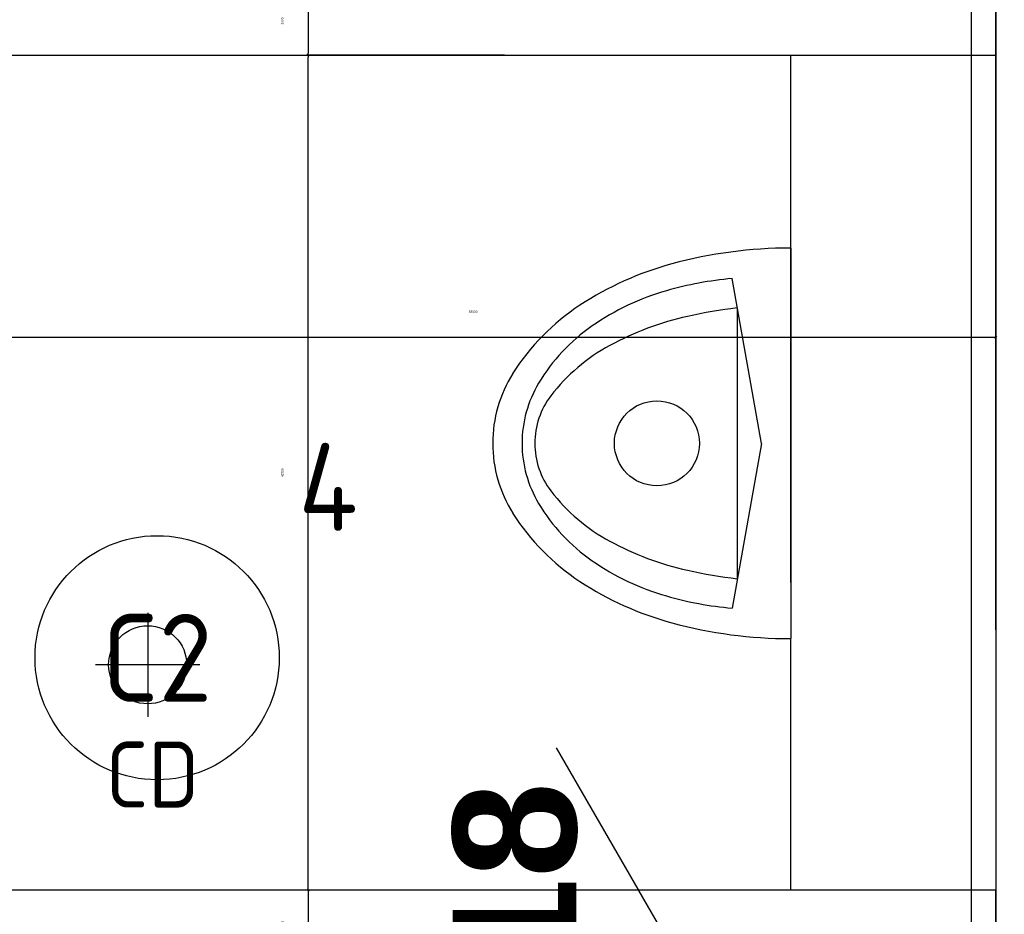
# Model space of a CAD drawing. Header units: millimetres. Extents: x -38031 to 110605, y -30229 to 92226.
# Tile 60 of 256: x 11448 to 12456, y 27430 to 28346. Entities that reach past the tile are written whole.
import ezdxf
from ezdxf.enums import TextEntityAlignment as Align

# ---------------------------------------------------------------- set-up
doc = ezdxf.new("R2010")
doc.units = ezdxf.units.MM
doc.header["$LTSCALE"] = 50
doc.set_wipeout_variables(frame=1)
for name, color, linetype in [('AB$1A---_ATTRIB025', 8, 'Continuous'), ('AL$1A---_ALGEMEEN', 8, 'Continuous'), ('AL------_MAATV', 200, 'Continuous'), ('AL------_SPARING', 2, 'Continuous'), ('AT$1A---_TEKST025', 8, 'Continuous'), ('BOUWKUNDIG', 8, 'Continuous'), ('EL6311--', 3, 'Continuous')]:
    doc.layers.add(name, color=color, linetype=linetype)
doc.styles.add('Arial', font='ARIAL.TTF')
doc.styles.add('Arial (bold)', font='ARIALBD.TTF')
doc.styles.add('BURO-018', font='iso.shx', dxfattribs={"height": 90})
doc.dimstyles.new('VyA', dxfattribs={"dimtxt": 2.272868, "dimasz": 2.120801, "dimexe": 1.5, "dimexo": 1.59, "dimgap": 0.5, "dimtad": 1, "dimdec": 0, "dimzin": 11, "dimtxsty": 'Arial', "dimblk": 'VW_SLASH', "dimcen": 0, "dimdle": 1, "dimazin": 0, "dimtfac": 0.8, "dimtdec": 0, "dimtix": 1, "dimtmove": 0, "dimatfit": 0, "dimldrblk": 'VW_FILLEDARROW', "dimfxl": 0, "dimfrac": 2, "dimtolj": 1, "dimtzin": 11, "dimarcsym": 0})

# ---------------------------------------------------------------- blocks, each defined once
blk = doc.blocks.new('1115B3A')
at = {"color": 0, "linetype": 'Continuous'}
blk.add_circle((0, 0), 2.5, dxfattribs=at)
at = {"color": 0, "linetype": 'Continuous', "style": 'BURO-018'}
for tag, p in [('E_GKAST', (0, 8)), ('E_GROEP', (0, 5)), ('E_SGROEP', (4.5, 5)), ('E_ARMCODE', (0, 0)), ('E_SLET', (4.5, -1))]:
    blk.add_attdef(tag, text='', height=1.8, dxfattribs=at).set_placement(p, align=Align.MIDDLE)
blk = doc.blocks.new('Centraaldoos')
at = {"color": 1, "linetype": 'Continuous'}
for p, q in [((0, -2), (0, 2)), ((-2, 0), (2, 0))]:
    blk.add_line(p, q, dxfattribs=at)
at = {"color": 0, "linetype": 'Continuous'}
blk.add_circle((0, 0), 1.5, dxfattribs=at)
at = {"color": 0, "linetype": 'Continuous', "style": 'BURO-018'}
blk.add_attdef('AL_POSNR', text='', height=1.8, dxfattribs=at).set_placement((0, 3), align=Align.CENTER)
at = {"color": 0, "linetype": 'Continuous', "style": 'BURO-018', "flags": 1}
blk.add_attdef('AL_OMS', (0, 0), '', height=1.8, dxfattribs=at)
at = {"layer": 'AL------_MAATV', "style": 'BURO-018'}
blk.add_text('CD', height=2.5313, rotation=180, dxfattribs=at).set_placement((1.609, 5.481))
blk = doc.blocks.new('urinoir 05 top')
at = {"color": 0}
blk.add_wipeout([(-200, 0), (-200, -1.9), (-200, -3.8), (-200, -5.8), (-199.9, -7.7), (-199.9, -9.6), (-199.9, -11.5), (-199.8, -13.4), (-199.7, -15.4), (-199.7, -17.3), (-199.6, -19.2), (-199.5, -21.1), (-199.4, -23), (-199.3, -25), (-199.2, -26.9), (-199.1, -28.8), (-199, -30.7), (-198.8, -32.6), (-198.7, -34.5), (-198.6, -36.5), (-198.4, -38.4), (-198.2, -40.3), (-198.1, -42.2), (-197.9, -44.1), (-197.7, -46), (-197.5, -47.9), (-197.3, -49.8), (-197.1, -51.8), (-196.9, -53.7), (-196.7, -55.6), (-196.4, -57.5), (-196.2, -59.4), (-195.9, -61.3), (-195.7, -63.2), (-195.4, -65.1), (-195.1, -67), (-194.9, -68.9), (-194.6, -70.8), (-194.3, -72.7), (-194, -74.6), (-193.6, -76.5), (-193.3, -78.4), (-193, -80.3), (-192.7, -82.2), (-192.3, -84.1), (-192, -85.9), (-191.6, -87.8), (-191.2, -89.7), (-190.9, -91.6), (-190.5, -93.5), (-190.1, -95.4), (-189.7, -97.2), (-189.3, -99.1), (-188.9, -101), (-188.4, -102.9), (-188, -104.7), (-187.6, -106.6), (-187.1, -108.5), (-186.7, -110.3), (-186.2, -112.2), (-185.7, -114.1), (-185.3, -115.9), (-184.8, -117.8), (-184.3, -119.6), (-183.8, -121.5), (-183.4, -123.1), (-182.9, -124.6), (-182.5, -126.2), (-182, -127.7), (-181.6, -129.3), (-181.1, -130.8), (-180.6, -132.4), (-180.1, -133.9), (-179.7, -135.5), (-179.2, -137), (-178.7, -138.6), (-178.1, -140.1), (-177.6, -141.6), (-177.1, -143.2), (-176.6, -144.7), (-176, -146.2), (-175.5, -147.7), (-174.9, -149.3), (-174.3, -150.8), (-173.8, -152.3), (-173.2, -153.8), (-172.6, -155.3), (-172, -156.8), (-171.4, -158.3), (-170.8, -159.8), (-170.2, -161.3), (-169.6, -162.8), (-168.9, -164.3), (-168.3, -165.8), (-167.6, -167.3), (-167, -168.8), (-166.3, -170.3), (-165.7, -171.7), (-165, -173.2), (-164.3, -174.7), (-163.6, -176.1), (-162.9, -177.6), (-162.2, -179.1), (-161.5, -180.5), (-160.8, -182), (-160, -183.4), (-159.3, -184.9), (-158.6, -186.3), (-157.8, -187.7), (-157.1, -189.2), (-156.3, -190.6), (-155.5, -192), (-154.8, -193.5), (-154, -194.9), (-153.2, -196.3), (-152.4, -197.7), (-151.6, -199.1), (-150.8, -200.5), (-150, -201.9), (-149.1, -203.3), (-148.3, -204.7), (-147.5, -206.1), (-146.6, -207.5), (-145.8, -208.8), (-144.9, -210.2), (-144.1, -211.6), (-143.2, -213), (-142.3, -214.3), (-141.4, -215.7), (-141.4, -215.7), (-140.6, -217), (-139.7, -218.2), (-138.8, -219.5), (-138, -220.8), (-137.1, -222), (-136.2, -223.3), (-135.3, -224.6), (-134.4, -225.8), (-133.5, -227), (-132.5, -228.3), (-131.6, -229.5), (-130.7, -230.7), (-129.7, -231.9), (-128.8, -233.1), (-127.8, -234.3), (-126.8, -235.5), (-125.8, -236.7), (-124.9, -237.9), (-123.9, -239.1), (-122.9, -240.2), (-121.8, -241.4), (-120.8, -242.6), (-119.8, -243.7), (-118.8, -244.8), (-117.7, -246), (-116.7, -247.1), (-115.6, -248.2), (-114.5, -249.3), (-113.5, -250.4), (-112.4, -251.5), (-111.3, -252.6), (-110.2, -253.7), (-109.1, -254.8), (-108, -255.9), (-106.9, -256.9), (-105.8, -258), (-104.6, -259), (-103.5, -260.1), (-102.4, -261.1), (-101.2, -262.1), (-100, -263.1), (-98.9, -264.1), (-97.7, -265.1), (-96.5, -266.1), (-95.3, -267.1), (-94.2, -268.1), (-93, -269.1), (-91.8, -270), (-90.5, -271), (-89.3, -271.9), (-88.1, -272.8), (-86.9, -273.8), (-85.6, -274.7), (-84.4, -275.6), (-83.2, -276.5), (-81.9, -277.4), (-80.6, -278.3), (-79.4, -279.2), (-78.1, -280), (-76.8, -280.9), (-75.5, -281.8), (-74.3, -282.6), (-73, -283.4), (-71.7, -284.3), (-71.7, -284.3), (-71.6, -284.3), (-70.6, -284.9), (-69.6, -285.5), (-68.6, -286.1), (-67.6, -286.7), (-66.6, -287.3), (-65.5, -287.9), (-64.5, -288.5), (-63.5, -289), (-62.4, -289.6), (-61.4, -290.1), (-60.3, -290.7), (-59.3, -291.2), (-58.2, -291.7), (-57.2, -292.2), (-56.1, -292.7), (-55, -293.2), (-53.9, -293.7), (-52.8, -294.2), (-51.8, -294.6), (-50.7, -295.1), (-49.6, -295.5), (-48.5, -295.9), (-47.4, -296.4), (-46.3, -296.8), (-45.2, -297.2), (-44, -297.6), (-42.9, -298), (-41.8, -298.3), (-40.7, -298.7), (-39.6, -299), (-38.4, -299.4), (-37.3, -299.7), (-36.2, -300), (-35, -300.4), (-33.9, -300.7), (-32.7, -300.9), (-31.6, -301.2), (-30.4, -301.5), (-29.3, -301.8), (-28.1, -302), (-27, -302.3), (-25.8, -302.5), (-24.7, -302.7), (-23.5, -302.9), (-22.3, -303.1), (-21.2, -303.3), (-20, -303.5), (-18.8, -303.7), (-17.7, -303.8), (-16.5, -304), (-15.3, -304.1), (-14.2, -304.3), (-13, -304.4), (-11.8, -304.5), (-10.6, -304.6), (-9.4, -304.7), (-8.3, -304.7), (-7.1, -304.8), (-5.9, -304.9), (-4.7, -304.9), (-3.6, -305), (-2.4, -305), (-1.2, -305), (0, -305), (0, -305), (0, -305), (1.2, -305), (2.4, -305), (3.6, -305), (4.7, -304.9), (5.9, -304.9), (7.1, -304.8), (8.3, -304.7), (9.4, -304.7), (10.6, -304.6), (11.8, -304.5), (13, -304.4), (14.2, -304.3), (15.3, -304.1), (16.5, -304), (17.7, -303.8), (18.8, -303.7), (20, -303.5), (21.2, -303.3), (22.3, -303.1), (23.5, -302.9), (24.7, -302.7), (25.8, -302.5), (27, -302.3), (28.1, -302), (29.3, -301.8), (30.4, -301.5), (31.6, -301.2), (32.7, -300.9), (33.9, -300.7), (35, -300.4), (36.2, -300), (37.3, -299.7), (38.4, -299.4), (39.6, -299), (40.7, -298.7), (41.8, -298.3), (42.9, -298), (44, -297.6), (45.2, -297.2), (46.3, -296.8), (47.4, -296.4), (48.5, -295.9), (49.6, -295.5), (50.7, -295.1), (51.8, -294.6), (52.8, -294.2), (53.9, -293.7), (55, -293.2), (56.1, -292.7), (57.2, -292.2), (58.2, -291.7), (59.3, -291.2), (60.3, -290.7), (61.4, -290.1), (62.4, -289.6), (63.5, -289), (64.5, -288.5), (65.5, -287.9), (66.6, -287.3), (67.6, -286.7), (68.6, -286.1), (69.6, -285.5), (70.6, -284.9), (71.6, -284.3), (71.7, -284.3), (71.7, -284.3), (73, -283.4), (74.3, -282.6), (75.5, -281.8), (76.8, -280.9), (78.1, -280), (79.4, -279.2), (80.6, -278.3), (81.9, -277.4), (83.2, -276.5), (84.4, -275.6), (85.6, -274.7), (86.9, -273.8), (88.1, -272.8), (89.3, -271.9), (90.5, -271), (91.8, -270), (93, -269.1), (94.2, -268.1), (95.3, -267.1), (96.5, -266.1), (97.7, -265.1), (98.9, -264.1), (100, -263.1), (101.2, -262.1), (102.4, -261.1), (103.5, -260.1), (104.6, -259), (105.8, -258), (106.9, -256.9), (108, -255.9), (109.1, -254.8), (110.2, -253.7), (111.3, -252.6), (112.4, -251.5), (113.5, -250.4), (114.5, -249.3), (115.6, -248.2), (116.7, -247.1), (117.7, -246), (118.8, -244.8), (119.8, -243.7), (120.8, -242.6), (121.8, -241.4), (122.9, -240.2), (123.9, -239.1), (124.9, -237.9), (125.8, -236.7), (126.8, -235.5), (127.8, -234.3), (128.8, -233.1), (129.7, -231.9), (130.7, -230.7), (131.6, -229.5), (132.5, -228.3), (133.5, -227), (134.4, -225.8), (135.3, -224.6), (136.2, -223.3), (137.1, -222), (138, -220.8), (138.8, -219.5), (139.7, -218.2), (140.6, -217), (141.4, -215.7), (141.4, -215.7), (142.3, -214.3), (143.2, -213), (144.1, -211.6), (144.9, -210.2), (145.8, -208.8), (146.6, -207.5), (147.5, -206.1), (148.3, -204.7), (149.1, -203.3), (150, -201.9), (150.8, -200.5), (151.6, -199.1), (152.4, -197.7), (153.2, -196.3), (154, -194.9), (154.8, -193.5), (155.5, -192), (156.3, -190.6), (157.1, -189.2), (157.8, -187.7), (158.6, -186.3), (159.3, -184.9), (160, -183.4), (160.8, -182), (161.5, -180.5), (162.2, -179.1), (162.9, -177.6), (163.6, -176.1), (164.3, -174.7), (165, -173.2), (165.7, -171.7), (166.3, -170.3), (167, -168.8), (167.6, -167.3), (168.3, -165.8), (168.9, -164.3), (169.6, -162.8), (170.2, -161.3), (170.8, -159.8), (171.4, -158.3), (172, -156.8), (172.6, -155.3), (173.2, -153.8), (173.8, -152.3), (174.3, -150.8), (174.9, -149.3), (175.5, -147.7), (176, -146.2), (176.6, -144.7), (177.1, -143.2), (177.6, -141.6), (178.1, -140.1), (178.7, -138.6), (179.2, -137), (179.7, -135.5), (180.1, -133.9), (180.6, -132.4), (181.1, -130.8), (181.6, -129.3), (182, -127.7), (182.5, -126.2), (182.9, -124.6), (183.4, -123.1), (183.8, -121.5), (184.3, -119.6), (184.8, -117.8), (185.3, -115.9), (185.7, -114.1), (186.2, -112.2), (186.7, -110.3), (187.1, -108.5), (187.6, -106.6), (188, -104.7), (188.4, -102.9), (188.9, -101), (189.3, -99.1), (189.7, -97.2), (190.1, -95.4), (190.5, -93.5), (190.9, -91.6), (191.2, -89.7), (191.6, -87.8), (192, -85.9), (192.3, -84.1), (192.7, -82.2), (193, -80.3), (193.3, -78.4), (193.6, -76.5), (194, -74.6), (194.3, -72.7), (194.6, -70.8), (194.9, -68.9), (195.1, -67), (195.4, -65.1), (195.7, -63.2), (195.9, -61.3), (196.2, -59.4), (196.4, -57.5), (196.7, -55.6), (196.9, -53.7), (197.1, -51.8), (197.3, -49.8), (197.5, -47.9), (197.7, -46), (197.9, -44.1), (198.1, -42.2), (198.2, -40.3), (198.4, -38.4), (198.6, -36.5), (198.7, -34.5), (198.8, -32.6), (199, -30.7), (199.1, -28.8), (199.2, -26.9), (199.3, -25), (199.4, -23), (199.5, -21.1), (199.6, -19.2), (199.7, -17.3), (199.7, -15.4), (199.8, -13.4), (199.9, -11.5), (199.9, -9.6), (199.9, -7.7), (200, -5.8), (200, -3.8), (200, -1.9), (200, 0)], dxfattribs=at).dxf.layer = 'AL$1A---_ALGEMEEN'
at = {"layer": 'AL$1A---_ALGEMEEN', "color": 0}
for p, q in [((142.5, 0), (-200, 0)), ((-200, 0), (200, 0)), ((0, -30), (-168.7, -60)), ((0, -30), (168.7, -60)), ((-138.6, -54.6), (138.6, -54.6))]:
    blk.add_line(p, q, dxfattribs=at)
at = {"layer": 'AL$1A---_ALGEMEEN', "color": 0, "flags": 128}
for points in [[(-200, 0, 0.066414), (-183.8, -121.5, 0.078981), (-141.4, -215.7), (-141.4, -215.7, 0.107125), (-71.7, -284.3), (-71.7, -284.3), (-71.6, -284.3, 0.141741), (0, -305), (0, -305), (0, -305, 0.141741), (71.6, -284.3), (71.7, -284.3), (71.7, -284.3, 0.107125), (141.4, -215.7), (141.4, -215.7, 0.078974), (183.8, -121.5, 0.066411), (200, 0)], [(-168.7, -60), (-168.7, -60, 0.048607), (-156.3, -127.2), (-156.3, -127.2, 0.081914), (-120.2, -203.2, 0.106907), (-61.5, -258), (-61.5, -258, 0.135353), (0, -275), (0, -275), (0, -275, 0.135353), (61.5, -258), (61.5, -258, 0.106909), (120.2, -203.2, 0.081926), (156.3, -127.2), (156.3, -127.2, 0.048607), (168.7, -60), (168.7, -60)], [(-138.6, -54.6), (-138.6, -54.7, 0.026724), (-130, -105.5), (-130, -105.5, 0.069012), (-100.2, -185.2, 0.10577), (-48.8, -245.4), (-48.8, -245.4, 0.164787), (0, -261.9), (0, -261.9), (0, -261.9, 0.164787), (48.8, -245.4), (48.8, -245.4, 0.105783), (100.2, -185.2), (100.2, -185.2, 0.068952), (130, -105.5), (130, -105.5, 0.026825), (138.6, -54.6)]]:
    blk.add_lwpolyline(points, format="xyb", dxfattribs=at)
at = {"layer": 'AL$1A---_ALGEMEEN', "color": 0}
blk.add_circle((0, -136.9), 43.5, dxfattribs=at)
blk = doc.blocks.new('VW_SLASH')
at = {"layer": 'AL$1A---_ALGEMEEN', "color": 0, "linetype": 'ByBlock', "lineweight": -2}
blk.add_line((0, 0), (-1, 0), dxfattribs=at)
at = {"layer": 'AL$1A---_ALGEMEEN', "color": 0, "linetype": 'ByBlock', "lineweight": 5}
blk.add_line((0.5, 0.5), (-0.5, -0.5), dxfattribs=at)
blk = doc.blocks.new('*D985')
at = {"layer": 'AL$1A---_ALGEMEEN', "color": 0, "lineweight": -2}
for p, q in [((-44221.1, -1120), (-44619.2, -1120)), ((-44617.7, -1122.1), (-44617.7, -1187.9)), ((-44275.2, -1190), (-44619.2, -1190))]:
    blk.add_line(p, q, dxfattribs=at)
at = {"layer": 'AL$1A---_ALGEMEEN', "color": 0, "lineweight": -2, "xscale": 2.12080078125, "yscale": 2.12080078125, "zscale": 2.12080078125}
for p, rotation in [((-44617.7, -1120), 90), ((-44617.7, -1190), 270)]:
    blk.add_blockref('VW_SLASH', p, dxfattribs=dict(at, rotation=rotation))
at = {"layer": 'AT$1A---_TEKST025', "insert": (-44643.9, -1155), "char_height": 2.27, "attachment_point": 5, "rotation": 90, "style": 'Arial'}
blk.add_mtext('\\A1;3500', dxfattribs=at)
blk = doc.blocks.new('VW_FILLEDARROW')
at = {"layer": 'AL$1A---_ALGEMEEN', "color": 0, "lineweight": -2}
blk.add_solid([(0, 0), (0.47, 0.47), (0.47, -0.47)], dxfattribs=at)
blk = doc.blocks.new('*D986')
at = {"layer": 'AL$1A---_ALGEMEEN', "color": 0, "lineweight": -2}
for p, q in [((-44416.5, -265), (-44619.2, -265)), ((-44617.7, -1117.9), (-44617.7, -267.1)), ((-44220.2, -1120), (-44619.2, -1120))]:
    blk.add_line(p, q, dxfattribs=at)
at = {"layer": 'AL$1A---_ALGEMEEN', "color": 0, "lineweight": -2, "xscale": 2.12080078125, "yscale": 2.12080078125, "zscale": 2.12080078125}
for p, rotation in [((-44617.7, -265), 90), ((-44617.7, -1120), 270)]:
    blk.add_blockref('VW_SLASH', p, dxfattribs=dict(at, rotation=rotation))
at = {"layer": 'AT$1A---_TEKST025', "insert": (-44643.9, -692.5), "char_height": 2.27, "attachment_point": 5, "rotation": 90, "style": 'Arial'}
blk.add_mtext('\\A1;42750', dxfattribs=at)
blk = doc.blocks.new('*D987')
at = {"layer": 'AL$1A---_ALGEMEEN', "color": 0, "lineweight": -2}
for p, q in [((-44455.3, -195), (-44619.2, -195)), ((-44617.7, -197.1), (-44617.7, -262.9)), ((-44433.3, -265), (-44619.2, -265))]:
    blk.add_line(p, q, dxfattribs=at)
at = {"layer": 'AL$1A---_ALGEMEEN', "color": 0, "lineweight": -2, "xscale": 2.12080078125, "yscale": 2.12080078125, "zscale": 2.12080078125}
for p, rotation in [((-44617.7, -195), 90), ((-44617.7, -265), 270)]:
    blk.add_blockref('VW_SLASH', p, dxfattribs=dict(at, rotation=rotation))
at = {"layer": 'AT$1A---_TEKST025', "insert": (-44643.9, -230), "char_height": 2.27, "attachment_point": 5, "rotation": 90, "style": 'Arial'}
blk.add_mtext('\\A1;3500', dxfattribs=at)
blk = doc.blocks.new('*D990')
at = {"layer": 'AL$1A---_ALGEMEEN', "color": 0, "lineweight": -2}
for p, q in [((-43913.7, -464.1), (-43913.7, -555.5)), ((-44983.7, -1088.4), (-44983.7, -552.5)), ((-43915.8, -554), (-44981.6, -554))]:
    blk.add_line(p, q, dxfattribs=at)
at = {"layer": 'AL$1A---_ALGEMEEN', "color": 0, "lineweight": -2, "xscale": 2.12080078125, "yscale": 2.12080078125, "zscale": 2.12080078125, "rotation": 180}
blk.add_blockref('VW_SLASH', (-44983.7, -554), dxfattribs=at)
at = {"layer": 'AL$1A---_ALGEMEEN', "color": 0, "lineweight": -2, "xscale": 2.12080078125, "yscale": 2.12080078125, "zscale": 2.12080078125}
blk.add_blockref('VW_SLASH', (-43913.7, -554), dxfattribs=at)
at = {"layer": 'AT$1A---_TEKST025', "insert": (-44448.7, -527.8), "char_height": 2.27, "attachment_point": 5, "style": 'Arial'}
blk.add_mtext('\\A1;53500', dxfattribs=at)
blk = doc.blocks.new('*D991')
at = {"layer": 'AL$1A---_ALGEMEEN', "color": 0, "lineweight": -2}
for p, q in [((-43913.7, -853.4), (-43913.7, 481.5)), ((-43845.8, 480), (-43911.6, 480)), ((-43843.7, -783.4), (-43843.7, 481.5))]:
    blk.add_line(p, q, dxfattribs=at)
at = {"layer": 'AL$1A---_ALGEMEEN', "color": 0, "lineweight": -2, "xscale": 2.12080078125, "yscale": 2.12080078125, "zscale": 2.12080078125, "rotation": 180}
blk.add_blockref('VW_SLASH', (-43913.7, 480), dxfattribs=at)
at = {"layer": 'AL$1A---_ALGEMEEN', "color": 0, "lineweight": -2, "xscale": 2.12080078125, "yscale": 2.12080078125, "zscale": 2.12080078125}
blk.add_blockref('VW_SLASH', (-43843.7, 480), dxfattribs=at)
at = {"layer": 'AT$1A---_TEKST025', "insert": (-43878.7, 506.1), "char_height": 2.27, "attachment_point": 5, "style": 'Arial'}
blk.add_mtext('\\A1;3500', dxfattribs=at)
blk = doc.blocks.new('*D1006')
at = {"layer": 'AL$1A---_ALGEMEEN', "color": 0, "lineweight": -2}
for p, q in [((-45133.7, -193.4), (-45133.7, 481.5)), ((-43915.8, 480), (-45131.6, 480)), ((-43913.7, -460.9), (-43913.7, 481.5))]:
    blk.add_line(p, q, dxfattribs=at)
at = {"layer": 'AL$1A---_ALGEMEEN', "color": 0, "lineweight": -2, "xscale": 2.12080078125, "yscale": 2.12080078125, "zscale": 2.12080078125, "rotation": 180}
blk.add_blockref('VW_SLASH', (-45133.7, 480), dxfattribs=at)
at = {"layer": 'AL$1A---_ALGEMEEN', "color": 0, "lineweight": -2, "xscale": 2.12080078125, "yscale": 2.12080078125, "zscale": 2.12080078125}
blk.add_blockref('VW_SLASH', (-43913.7, 480), dxfattribs=at)
at = {"layer": 'AT$1A---_TEKST025', "insert": (-44523.7, 506.1), "char_height": 2.27, "attachment_point": 5, "style": 'Arial'}
blk.add_mtext('\\A1;61000', dxfattribs=at)
blk = doc.blocks.new('wandaanzicht pijltje')
at = {"layer": 'AL$1A---_ALGEMEEN', "color": 0}
blk.add_lwpolyline([(-307.5, -177.5), (0, 0), (307.5, -177.5)], dxfattribs=at)
at = {"layer": 'AL$1A---_ALGEMEEN', "color": 0, "style": 'Arial (bold)'}
blk.add_attdef('stramiennummer', text='', height=126.3, dxfattribs=at).set_placement((-2.3, -154.6), align=Align.TOP_CENTER)
blk = doc.blocks.new('Group-40')
at = {"color": 0}
blk.add_wipeout([(-44123.69, -265.004), (-43913.69, -265.004), (-43913.69, -1120.004), (-44123.69, -1120.004)], dxfattribs=at).dxf.layer = 'AL$1A---_ALGEMEEN'
at = {"layer": 'AL$1A---_ALGEMEEN', "color": 0}
blk.add_lwpolyline([(-44123.69, -265.004), (-43913.69, -265.004), (-43913.69, -1120.004), (-44123.69, -1120.004)], close=True, dxfattribs=at)
at = {"layer": 'AL$1A---_ALGEMEEN', "color": 0, "rotation": 270}
blk.add_blockref('urinoir 05 top', (-44123.69, -662.504), dxfattribs=at)
at = {"color": 0}
blk.add_wipeout([(-43843.69, -2970.004), (-43843.69, -2320.169), (-43843.69, -2100.004), (-43843.69, -2030.004), (-43843.69, -1160.004), (-43843.69, -1090.004), (-43843.69, -220.004), (-43843.69, -150.004), (-43843.69, -90.169), (-43843.69, 724.996), (-43913.69, 724.996), (-43913.69, -70.012), (-43913.69, -150.004), (-43913.69, -220.004), (-43913.69, -1090.004), (-43913.69, -1160.004), (-43913.69, -2030.004), (-43913.69, -2100.004), (-43913.69, -2300.012), (-43913.69, -2970.004)], dxfattribs=at).dxf.layer = 'AL$1A---_ALGEMEEN'
at = {"layer": 'AL$1A---_ALGEMEEN', "color": 0}
blk.add_lwpolyline([(-43843.69, -2970.004), (-43843.69, -2320.169), (-43843.69, -2100.004), (-43843.69, -2030.004), (-43843.69, -1160.004), (-43843.69, -1090.004), (-43843.69, -220.004), (-43843.69, -150.004), (-43843.69, -90.169), (-43843.69, 724.996), (-43913.69, 724.996), (-43913.69, -70.012), (-43913.69, -150.004), (-43913.69, -220.004), (-43913.69, -1090.004), (-43913.69, -1160.004), (-43913.69, -2030.004), (-43913.69, -2100.004), (-43913.69, -2300.012), (-43913.69, -2970.004)], close=True, dxfattribs=at)
dim = blk.add_linear_dim(base=(-44983.69, -553.999), p1=(-43913.69, -462.504), p2=(-44983.69, -1090.004), dimstyle='VyA', override={"dimtxt": 2.272868, "dimgap": 25, "dimlfac": 50, "dimpost": '<>', "dimtxsty": 'Arial', "dimtmove": 2}, dxfattribs=at)
dim.commit()
dim.dimension.update_dxf_attribs({"geometry": '*D990', "text_midpoint": (-44448.69, -527.838)})
at = {"color": 0}
for points in [[(-43913.69, -265.004), (-43913.69, -195.004), (-45133.69, -195.004), (-45133.69, -109.004), (-45203.69, -109.004), (-45203.69, -265.004)], [(-43913.69, -1190.004), (-43913.69, -1120.004), (-44983.69, -1120.004), (-44983.69, -1099.004), (-45053.69, -1099.004), (-45053.69, -1201.004), (-44983.69, -1201.004), (-44983.69, -1190.004)]]:
    blk.add_wipeout(points, dxfattribs=at).dxf.layer = 'AL$1A---_ALGEMEEN'
at = {"layer": 'AL$1A---_ALGEMEEN', "color": 0}
for points in [[(-43913.69, -265.004), (-43913.69, -195.004), (-45133.69, -195.004), (-45133.69, -109.004), (-45203.69, -109.004), (-45203.69, -265.004)], [(-43913.69, -1190.004), (-43913.69, -1120.004), (-44983.69, -1120.004), (-44983.69, -1099.004), (-45053.69, -1099.004), (-45053.69, -1201.004), (-44983.69, -1201.004), (-44983.69, -1190.004)]]:
    blk.add_lwpolyline(points, close=True, dxfattribs=at)
for base, p1, p2, picture, middle in [((-45133.69, 479.988), (-43913.69, -462.504), (-45133.69, -195.004), '*D1006', (-44523.69, 506.148)), ((-43913.69, 479.988), (-43843.69, -785.012), (-43913.69, -855.012), '*D991', (-43878.69, 506.149))]:
    dim = blk.add_linear_dim(base=base, p1=p1, p2=p2, dimstyle='VyA', override={"dimtxt": 2.272868, "dimgap": 25, "dimlfac": 50, "dimpost": '<>', "dimtxsty": 'Arial', "dimtmove": 2}, dxfattribs=at)
    dim.commit()
    dim.dimension.update_dxf_attribs({"geometry": picture, "text_midpoint": middle})
for base, p1, p2, picture, middle in [((-44617.69, -265.004), (-44453.69, -195.004), (-44431.69, -265.004), '*D987', (-44643.851, -230.004)), ((-44617.69, -265.004), (-44218.659, -1120.004), (-44414.951, -265.004), '*D986', (-44643.85, -692.504)), ((-44617.69, -1190.004), (-44219.536, -1120.004), (-44273.659, -1190.004), '*D985', (-44643.851, -1155.004))]:
    dim = blk.add_linear_dim(base=base, p1=p1, p2=p2, angle=90, dimstyle='VyA', override={"dimtxt": 2.272868, "dimgap": 25, "dimlfac": 50, "dimpost": '<>', "dimtxsty": 'Arial', "dimtmove": 2}, dxfattribs=at)
    dim.commit()
    dim.dimension.update_dxf_attribs({"geometry": picture, "text_midpoint": middle})
blk = doc.blocks.new('200254 W 211 30-06-2008')
at = {"layer": 'AL$1A---_ALGEMEEN', "xscale": 0.02, "yscale": 0.02, "zscale": 0.02}
blk.add_blockref('Group-40', (20161.969, 3587.445), dxfattribs=at)
at = {"layer": 'AL$1A---_ALGEMEEN'}
blk.add_lwpolyline([(19236.329, 3600.945), (19283.189, 3600.945), (19283.189, 3529.545), (19236.329, 3529.545)], close=True, dxfattribs=at)
ref = blk.add_blockref('wandaanzicht pijltje', (19278.252, 3561.812), dxfattribs=dict(at, xscale=-0.02, yscale=0.02, zscale=0.02, rotation=270))
ref.add_attrib('stramiennummer', '510-18', dxfattribs={"layer": 'AB$1A---_ATTRIB025', "height": 2.5254, "rotation": 90, "style": 'Arial (bold)'}).set_placement((19272.579, 3561.765), align=Align.TOP_CENTER)

msp = doc.modelspace()

# ---------------------------------------------------------------- block references
at = {"layer": 'BOUWKUNDIG', "xscale": 50, "yscale": 50, "zscale": 50}
msp.add_blockref('200254 W 211 30-06-2008', (-951737.5, -150797.3), dxfattribs=at)

# ---------------------------------------------------------------- next in the draw order: block references
at = {"layer": 'AL------_SPARING', "xscale": 26.66666666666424, "yscale": 26.66666666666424, "zscale": 26.66666666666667, "rotation": 180}
msp.add_blockref('Centraaldoos', (11579.1, 27685.7), dxfattribs=at)
at = {"layer": 'EL6311--'}
ref = msp.add_blockref('1115B3A', (11588.8, 27692.9), dxfattribs=dict(at, xscale=50, yscale=50, zscale=50))
ref.add_attrib('E_ARMCODE', 'C2', dxfattribs={"layer": '0', "color": 1, "linetype": 'Continuous', "height": 90, "style": 'BURO-018'}).set_placement((11588.8, 27692.9), align=Align.MIDDLE)
ref.add_attrib('E_GROEP', '4', dxfattribs={"layer": '0', "color": 1, "linetype": 'Continuous', "height": 90, "style": 'BURO-018'}).set_placement((11763.8, 27867.9), align=Align.MIDDLE)

doc.saveas('drawing.dxf')
